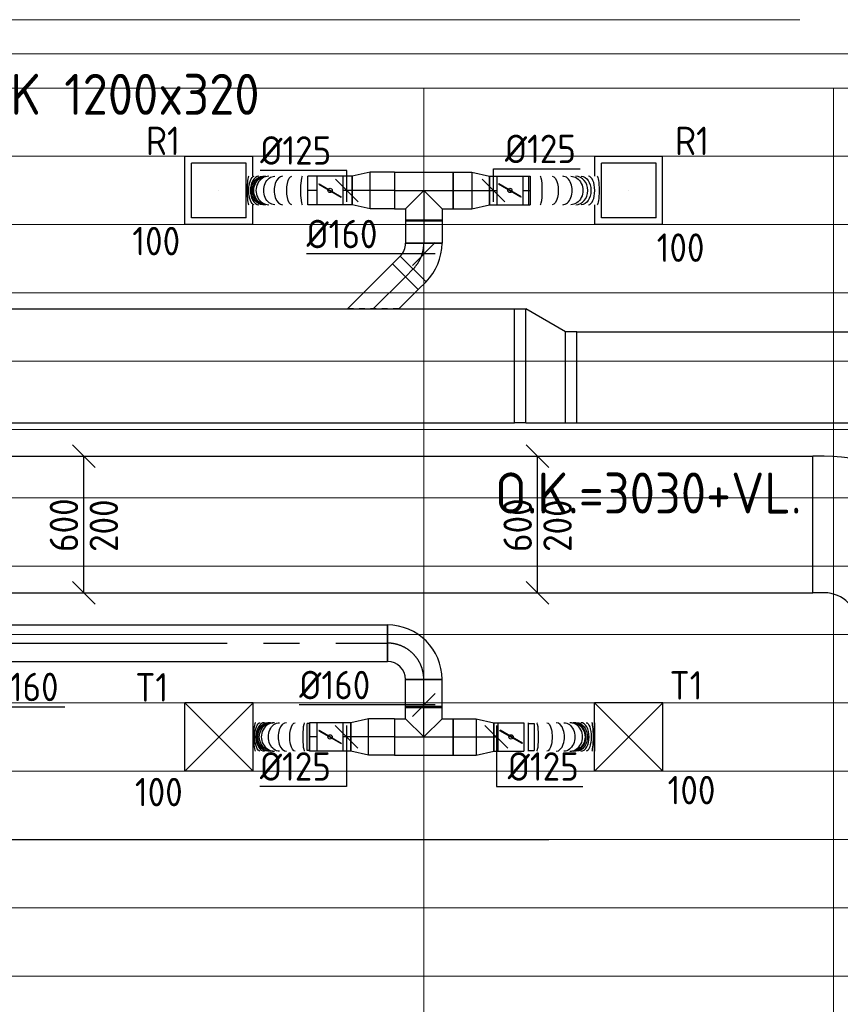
# Model space of a CAD drawing. Header units: millimetres. Extents: x -72915 to 21022, y 6278 to 52916.
# Tile 34 of 60: x -38190 to -34586, y 16424 to 20748. Entities that reach past the tile are written whole.
import ezdxf
from ezdxf.enums import TextEntityAlignment as Align

# ---------------------------------------------------------------- set-up
doc = ezdxf.new("R2010")
doc.units = ezdxf.units.MM
doc.header["$LTSCALE"] = 50
doc.linetypes.add('CENTER2', pattern=[28.575, 19.05, -3.175, 3.175, -3.175])
doc.linetypes.add('STREEPJES', pattern=[0.1, 0.05, -0.05])
for name, color, linetype in [('4plfd', 254, 'Continuous'), ('WL570---_RETOUR', 100, 'Continuous'), ('WL570---_RETOUR_HL', 1, 'Continuous'), ('WL570---_TOEVOER', 200, 'Continuous'), ('WL570---_TOEVOER_HL', 1, 'Continuous'), ('WL570---_TOEVOER_RST', 200, 'Continuous'), ('WL570---_TOEVOER_RST_HL', 1, 'Continuous'), ('WM570---', 2, 'Continuous'), ('WM570---_RETOUR', 2, 'Continuous'), ('WM570---_RETOUR_PR', 2, 'Continuous'), ('WM570---_TOEVOER', 2, 'Continuous'), ('WM570---_TOEVOER_PR', 2, 'Continuous'), ('WM570---_TOEVOER_RST_PR', 1, 'Continuous')]:
    doc.layers.add(name, color=color, linetype=linetype)
doc.layers.add('WL570---_BESTAAND-MAATVOERING', color=161, linetype='Continuous', lineweight=0)
doc.styles.add('BURO-025', font='ISO96.shx', dxfattribs={"height": 125})
doc.styles.add('ISO', font='ISO', dxfattribs={"height": 162})
doc.styles.add('MAATVOERING', font='ISO')

# ---------------------------------------------------------------- blocks, each defined once
blk = doc.blocks.new('Groep-73')
at = {"color": 8, "linetype": 'Continuous', "lineweight": 13}
for p, q in [((-54820.8, 18699.1), (-22154.9, 18699.1)), ((-54820.8, 18699.1), (-22154.9, 18699.1)), ((-54820.8, 18399.1), (-22154.9, 18399.1)), ((-54820.8, 18099.1), (-22154.9, 18099.1)), ((-54820.8, 17799.1), (-22154.9, 17799.1)), ((-54820.8, 17499.1), (-22154.9, 17499.1)), ((-22154.9, 17199.1), (-54820.8, 17199.1)), ((-54820.8, 16899.1), (-22154.9, 16899.1)), ((-22154.9, 16599.1), (-54820.8, 16599.1)), ((-22154.9, 16299.1), (-54820.8, 16299.1)), ((-22154.9, 15999.1), (-54820.8, 15999.1)), ((-22154.9, 15699.1), (-54820.8, 15699.1)), ((-22154.9, 15399.1), (-54820.8, 15399.1)), ((-65620, 15099.1), (-22154.9, 15099.1))]:
    blk.add_line(p, q, dxfattribs=at)
blk = doc.blocks.new('Groep-79')
at = {"color": 8, "linetype": 'Continuous', "lineweight": 13}
for p, q in [((-22004.9, 19149), (-54854.9, 19149.1)), ((-36854.9, 18999.1), (-54854.9, 18999.1)), ((-22154.9, 18999.1), (-54854.9, 18999.1)), ((-38654.9, 18999.1), (-38654.9, 7233.8)), ((-36854.9, 17199.1), (-36854.9, 18999.1)), ((-36854.9, 18999.1), (-36854.9, 7515.9))]:
    blk.add_line(p, q, dxfattribs=at)
at = {"color": 8}
blk.add_blockref('Groep-73', (0, 0), dxfattribs=at)
blk = doc.blocks.new('Block plafond 1e verd')
at = {"layer": '4plfd'}
blk.add_blockref('Groep-79', (22004.9, -19149), dxfattribs=at)
blk = doc.blocks.new('*U360')
at = {"color": 0, "ltscale": 10}
for p, q in [((150, 150, -2500), (-150, 150, -2500)), ((-150, -150, -2500), (-150, 150, -2500)), ((150, -150, -2500), (-150, 150, -2500)), ((-150, -150, -2500), (150, 150, -2500)), ((150, -150, -2500), (150, 150, -2500)), ((150, -150, -2500), (-150, -150, -2500))]:
    blk.add_line(p, q, dxfattribs=at)
at = {"layer": 'WL570---_TOEVOER_RST_HL', "linetype": 'CENTER2'}
blk.add_circle((0, 0, -2500), 0.075, dxfattribs=at)
at = {"layer": 'WL570---_TOEVOER_RST', "color": 2, "style": 'BURO-025'}
for tag in ['MC', 'Q']:
    blk.add_attdef(tag, text='', height=125, dxfattribs=at).set_placement((0, 0), align=Align.MIDDLE)
at = {"layer": 'WM570---_TOEVOER_RST_PR', "color": 2, "style": 'BURO-025'}
blk.add_attdef('POSNR', text='', height=125, dxfattribs=at).set_placement((0, 0), align=Align.MIDDLE)
blk = doc.blocks.new('*U455')
at = {"color": 0, "ltscale": 10}
for p, q in [((0, 80, -2700), (114.8, 80, -2700)), ((0, -80, -2700), (0, 80, -2700)), ((114.8, 80, -2700), (114.8, -80, -2700)), ((0, -80, -2700), (114.8, -80, -2700))]:
    blk.add_line(p, q, dxfattribs=at)
at = {"layer": 'WL570---_TOEVOER_HL', "linetype": 'CENTER2'}
blk.add_line((0, 0, -2700), (114.8, 0, -2700), dxfattribs=at)
at = {"layer": 'WM570---_TOEVOER_PR', "color": 2, "style": 'BURO-025'}
blk.add_attdef('POSNR', text='', height=125, dxfattribs=at).set_placement((0, 0), align=Align.MIDDLE)
blk = doc.blocks.new('*U456')
at = {"color": 0, "ltscale": 10}
for p, q in [((0, 62.5, -2700), (34, 62.5, -2700)), ((0, -62.5, -2700), (0, 62.5, -2700)), ((0, -62.5, -2700), (34, -62.5, -2700))]:
    blk.add_line(p, q, dxfattribs=at)
at = {"layer": 'WL570---_TOEVOER_HL', "linetype": 'CENTER2'}
blk.add_line((0, 0, -2700), (34, 0, -2700), dxfattribs=at)
at = {"layer": 'WM570---_TOEVOER_PR', "color": 2, "style": 'BURO-025'}
blk.add_attdef('POSNR', text='', height=125, dxfattribs=at).set_placement((0, 0), align=Align.MIDDLE)
blk = doc.blocks.new('*U457')
at = {"color": 0, "ltscale": 10}
for p, q in [((0, 80, -2700), (78.2, 62.5, -2700)), ((0, 80, -2700), (0, -80, -2700)), ((78.2, 62.5, -2700), (78.2, -62.5, -2700)), ((0, -80, -2700), (78.2, -62.5, -2700))]:
    blk.add_line(p, q, dxfattribs=at)
at = {"layer": 'WL570---_TOEVOER_HL', "linetype": 'CENTER2'}
blk.add_line((0, 0, -2700), (78.2, 0, -2700), dxfattribs=at)
for centre in [(0, 0, -2700), (78.2, 0, -2700)]:
    blk.add_circle(centre, 0.075, dxfattribs=at)
at = {"layer": 'WM570---_TOEVOER_PR', "color": 2, "style": 'BURO-025'}
blk.add_attdef('POSNR', text='', height=125, dxfattribs=at).set_placement((0, 0), align=Align.MIDDLE)
blk = doc.blocks.new('*U458')
at = {"ltscale": 10}
for p, q in [((-56.4, 62.5, -2700), (56.5, 62.5, -2700)), ((-56.4, -62.5, -2700), (-56.4, 62.5, -2700)), ((56.5, 62.5, -2700), (56.5, -62.5, -2700)), ((90.4, 59.4, -2700), (100.8, 59.4, -2700)), ((100.8, 59.4, -2700), (100.8, -59.4, -2700)), ((-49.4, 27.3, -2700), (-48.4, 29.1, -2700)), ((48.4, -29.1, -2700), (-49.4, 27.3, -2700)), ((49.4, -27.3, -2700), (-48.4, 29.1, -2700)), ((48.4, -29.1, -2700), (49.4, -27.3, -2700)), ((-56.4, -62.5, -2700), (56.5, -62.5, -2700)), ((90.4, -59.4, -2700), (100.8, -59.4, -2700))]:
    blk.add_line(p, q, dxfattribs=at)
blk.add_circle((0, 0, -2700), 9.41, dxfattribs=at)
at = {"layer": 'WL570---_TOEVOER', "color": 2, "style": 'BURO-025'}
blk.add_attdef('I', text='', height=125, dxfattribs=at).set_placement((0, 0), align=Align.MIDDLE)
at = {"layer": 'WM570---_TOEVOER_PR', "color": 2, "style": 'BURO-025'}
blk.add_attdef('POSNR', text='', height=125, dxfattribs=at).set_placement((0, 0), align=Align.MIDDLE)
blk = doc.blocks.new('*U459')
at = {"color": 0, "ltscale": 10}
for p, q in [((0, 80, -2700), (101.5, 80, -2700)), ((0, -80, -2700), (0, 80, -2700)), ((101.5, 80, -2700), (101.5, -80, -2700)), ((0, -80, -2700), (101.5, -80, -2700))]:
    blk.add_line(p, q, dxfattribs=at)
at = {"layer": 'WL570---_TOEVOER_HL', "linetype": 'CENTER2'}
blk.add_line((0, 0, -2700), (101.5, 0, -2700), dxfattribs=at)
at = {"layer": 'WM570---_TOEVOER_PR', "color": 2, "style": 'BURO-025'}
blk.add_attdef('POSNR', text='', height=125, dxfattribs=at).set_placement((0, 0), align=Align.MIDDLE)
blk = doc.blocks.new('*U460')
at = {"color": 0, "ltscale": 10}
for p, q in [((0, 62.5, -2700), (19, 62.5, -2700)), ((0, -62.5, -2700), (0, 62.5, -2700)), ((0, -62.5, -2700), (19, -62.5, -2700))]:
    blk.add_line(p, q, dxfattribs=at)
at = {"layer": 'WL570---_TOEVOER_HL', "linetype": 'CENTER2'}
blk.add_line((0, 0, -2700), (19, 0, -2700), dxfattribs=at)
at = {"layer": 'WM570---_TOEVOER_PR', "color": 2, "style": 'BURO-025'}
blk.add_attdef('POSNR', text='', height=125, dxfattribs=at).set_placement((0, 0), align=Align.MIDDLE)
blk = doc.blocks.new('*U461')
at = {"color": 0, "ltscale": 10}
for p, q in [((0, 80, -2700), (78.2, 62.5, -2700)), ((0, 80, -2700), (0, -80, -2700)), ((78.2, 62.5, -2700), (78.2, -62.5, -2700)), ((0, -80, -2700), (78.2, -62.5, -2700))]:
    blk.add_line(p, q, dxfattribs=at)
at = {"layer": 'WL570---_TOEVOER_HL', "linetype": 'CENTER2'}
blk.add_line((0, 0, -2700), (78.2, 0, -2700), dxfattribs=at)
for centre in [(0, 0, -2700), (78.2, 0, -2700)]:
    blk.add_circle(centre, 0.075, dxfattribs=at)
at = {"layer": 'WM570---_TOEVOER_PR', "color": 2, "style": 'BURO-025'}
blk.add_attdef('POSNR', text='', height=125, dxfattribs=at).set_placement((0, 0), align=Align.MIDDLE)
blk = doc.blocks.new('*U462')
at = {"ltscale": 10}
for p, q in [((-56.4, 62.5, -2700), (56.4, 62.5, -2700)), ((-56.4, -62.5, -2700), (-56.4, 62.5, -2700)), ((56.4, 62.5, -2700), (56.4, -62.5, -2700)), ((75.4, 59.4, -2700), (100.8, 59.4, -2700)), ((100.8, 59.4, -2700), (100.8, -59.4, -2700)), ((-49.4, 27.3, -2700), (-48.4, 29.1, -2700)), ((48.4, -29.1, -2700), (-49.4, 27.3, -2700)), ((49.4, -27.3, -2700), (-48.4, 29.1, -2700)), ((48.4, -29.1, -2700), (49.4, -27.3, -2700)), ((-56.4, -62.5, -2700), (56.4, -62.5, -2700)), ((75.4, -59.4, -2700), (100.8, -59.4, -2700))]:
    blk.add_line(p, q, dxfattribs=at)
blk.add_circle((0, 0, -2700), 9.41, dxfattribs=at)
at = {"layer": 'WL570---_TOEVOER', "color": 2, "style": 'BURO-025'}
blk.add_attdef('I', text='', height=125, dxfattribs=at).set_placement((0, 0), align=Align.MIDDLE)
at = {"layer": 'WM570---_TOEVOER_PR', "color": 2, "style": 'BURO-025'}
blk.add_attdef('POSNR', text='', height=125, dxfattribs=at).set_placement((0, 0), align=Align.MIDDLE)
blk = doc.blocks.new('*U463')
at = {"color": 0, "ltscale": 10}
for p, q in [((0, 62.5, -2700), (34, 62.5, -2700)), ((34, 62.5, -2700), (34, -62.5, -2700)), ((0, -62.5, -2700), (34, -62.5, -2700))]:
    blk.add_line(p, q, dxfattribs=at)
at = {"layer": 'WL570---_TOEVOER_HL', "linetype": 'CENTER2'}
blk.add_line((0, 0, -2700), (34, 0, -2700), dxfattribs=at)
at = {"layer": 'WM570---_TOEVOER_PR', "color": 2, "style": 'BURO-025'}
blk.add_attdef('POSNR', text='', height=125, dxfattribs=at).set_placement((0, 0), align=Align.MIDDLE)
blk = doc.blocks.new('*U464')
at = {"color": 0, "ltscale": 10}
for p, q in [((0, -62.5, -2700), (0, 62.5, -2700)), ((247.9, 62.5, -2700), (247.9, -62.5, -2700))]:
    blk.add_line(p, q, dxfattribs=at)
for centre, major_axis, ratio, start_param, end_param in [((21.5, 0, -2700), (0, -62.5), 0.127721, 0, 3.141593), ((100.6, 0, -2700), (0, -62.5), 0.59813, 0, 3.141593), ((154.3, 0, -2700), (0, -62.5), 0.917398, 0, 3.141593), ((170.7, 0, -2700), (0, 62.5), 0.917398, 3.141593, 6.283185), ((197.6, 0, -2700), (0, 62.5), 0.59813, 3.141593, 6.283185), ((237.1, 0, -2700), (0, 62.5), 0.127721, 3.141593, 6.283185)]:
    blk.add_ellipse(centre, major_axis=major_axis, ratio=ratio, start_param=start_param, end_param=end_param, dxfattribs=at)
at = {"color": 0, "ltscale": 10, "extrusion": (0, 0, -1)}
for centre, major_axis, ratio, start_param, end_param in [((63.1, 0, -2700), (0, 62.5), 0.374962, 0, 3.141593), ((131.6, 0, -2700), (0, 62.5), 0.782896, 0, 3.141593), ((160.6, 0, -2700), (0, 62.5), 0.955199, 0, 3.141593), ((182.1, 0, -2700), (0, -62.5), 0.782896, 3.141593, 6.283185), ((216.4, 0, -2700), (0, -62.5), 0.374962, 3.141593, 6.283185)]:
    blk.add_ellipse(centre, major_axis=major_axis, ratio=ratio, start_param=start_param, end_param=end_param, dxfattribs=at)
at = {"layer": 'WM570---_TOEVOER_PR', "color": 2, "style": 'BURO-025'}
blk.add_attdef('POSNR', text='', height=125, dxfattribs=at).set_placement((0, 0), align=Align.MIDDLE)
blk = doc.blocks.new('*U466')
at = {"color": 0, "ltscale": 10}
for p, q in [((0, 62.5, -2700), (0, -62.5, -2700)), ((291.1, 62.5, -2700), (291.1, -62.5, -2700))]:
    blk.add_line(p, q, dxfattribs=at)
for centre, major_axis, ratio, start_param, end_param in [((37.3, 0, -2700), (0, -62.5), 0.122789, 0, 3.141593), ((122.6, 0, -2700), (0, -62.5), 0.577903, 0, 3.141593), ((182.6, 0, -2700), (0, -62.5), 0.897717, 0, 3.141593), ((197.8, 0, -2700), (0, 62.5), 0.897717, 3.141593, 6.283185), ((231.1, 0, -2700), (0, 62.5), 0.577903, 3.141593, 6.283185), ((278.4, 0, -2700), (0, 62.5), 0.122789, 3.141593, 6.283185)]:
    blk.add_ellipse(centre, major_axis=major_axis, ratio=ratio, start_param=start_param, end_param=end_param, dxfattribs=at)
at = {"color": 0, "ltscale": 10, "extrusion": (0, 0, -1)}
for centre, major_axis, ratio, start_param, end_param in [((82, 0, -2700), (0, 62.5), 0.361072, 0, 3.141593), ((156.8, 0, -2700), (0, 62.5), 0.760398, 0, 3.141593), ((190.5, 0, -2700), (0, 62.5), 0.939708, 0, 3.141593), ((212.1, 0, -2700), (0, -62.5), 0.760398, 3.141593, 6.283185), ((253.6, 0, -2700), (0, -62.5), 0.361072, 3.141593, 6.283185)]:
    blk.add_ellipse(centre, major_axis=major_axis, ratio=ratio, start_param=start_param, end_param=end_param, dxfattribs=at)
at = {"layer": 'WM570---_TOEVOER_PR', "color": 2, "style": 'BURO-025'}
blk.add_attdef('POSNR', text='', height=125, dxfattribs=at).set_placement((0, 0), align=Align.MIDDLE)
blk = doc.blocks.new('*U467')
at = {"layer": 'WM570---_TOEVOER', "color": 0, "ltscale": 10}
for p, q in [((50, -50), (-50, 50)), ((0, 50), (0, -217)), ((0, -217), (-380.4, -217))]:
    blk.add_line(p, q, dxfattribs=at)
at = {"layer": 'WM570---_TOEVOER', "color": 0, "style": 'BURO-025'}
blk.add_text('%%c125', height=125, dxfattribs=at).set_placement((-380.4, -192))
blk = doc.blocks.new('*U469')
at = {"layer": 'WM570---_TOEVOER', "color": 0, "ltscale": 10}
for p, q in [((50, -50), (-50, 50)), ((0, 50), (0, -217.2)), ((0, -217.2), (380.4, -217.2))]:
    blk.add_line(p, q, dxfattribs=at)
at = {"layer": 'WM570---_TOEVOER', "color": 0, "style": 'BURO-025'}
blk.add_text('%%c125', height=125, dxfattribs=at).set_placement((50, -192.2))
blk = doc.blocks.new('*U481')
at = {"color": 0, "ltscale": 10}
for p, q in [((-80, 80, -2700), (-80, 134.9, -2700)), ((-80, 134.9, -2700), (80, 134.9, -2700)), ((80, 80, -2700), (80, 134.9, -2700)), ((-128.3, 80, -2700), (-80, 80, -2700)), ((-128.3, 80, -2700), (-128.3, -80, -2700)), ((-80, 80, -2700), (0, 0, -2700)), ((80, 80, -2700), (0, 0, -2700)), ((80, 80, -2700), (128.3, 80, -2700)), ((128.3, 80, -2700), (128.3, -80, -2700)), ((-128.3, -80, -2700), (128.3, -80, -2700))]:
    blk.add_line(p, q, dxfattribs=at)
at = {"layer": 'WL570---_TOEVOER_HL', "linetype": 'CENTER2'}
for p, q in [((0, 0, -2700), (0, 134.9, -2700)), ((-128.3, 0, -2700), (128.3, 0, -2700))]:
    blk.add_line(p, q, dxfattribs=at)
at = {"layer": 'WM570---_TOEVOER_PR', "color": 2, "style": 'BURO-025'}
blk.add_attdef('POSNR', text='', height=125, dxfattribs=at).set_placement((0, 0), align=Align.MIDDLE)
blk = doc.blocks.new('*U482')
at = {"color": 0, "ltscale": 10}
for p, q in [((0, 80, -2700), (123.6, 80, -2700)), ((0, -80, -2700), (0, 80, -2700)), ((123.6, 80, -2700), (123.6, -80, -2700)), ((0, -80, -2700), (123.6, -80, -2700))]:
    blk.add_line(p, q, dxfattribs=at)
at = {"layer": 'WL570---_TOEVOER_HL', "linetype": 'CENTER2'}
blk.add_line((0, 0, -2700), (123.6, 0, -2700), dxfattribs=at)
at = {"layer": 'WM570---_TOEVOER_PR', "color": 2, "style": 'BURO-025'}
blk.add_attdef('POSNR', text='', height=125, dxfattribs=at).set_placement((0, 0), align=Align.MIDDLE)
blk = doc.blocks.new('*U483')
at = {"layer": 'WM570---_TOEVOER', "color": 0, "ltscale": 10}
for p, q in [((-50, -50), (50, 50)), ((50, 0), (-546.9, 0))]:
    blk.add_line(p, q, dxfattribs=at)
at = {"layer": 'WM570---_TOEVOER', "color": 0, "style": 'BURO-025'}
blk.add_text('%%c160', height=125, dxfattribs=at).set_placement((-546.9, 25))
blk = doc.blocks.new('*U484')
at = {"color": 0, "ltscale": 10}
for p, q in [((0, 80, -2700), (3084.3, 80, -2700)), ((0, -80, -2700), (0, 80, -2700)), ((3084.3, 80, -2700), (3084.3, -80, -2700)), ((0, -80, -2700), (3084.3, -80, -2700))]:
    blk.add_line(p, q, dxfattribs=at)
at = {"layer": 'WL570---_TOEVOER_HL', "linetype": 'CENTER2'}
blk.add_line((0, 0, -2700), (3084.3, 0, -2700), dxfattribs=at)
at = {"layer": 'WM570---_TOEVOER_PR', "color": 2, "style": 'BURO-025'}
blk.add_attdef('POSNR', text='', height=125, dxfattribs=at).set_placement((0, 0), align=Align.MIDDLE)
blk = doc.blocks.new('*U485')
at = {"color": 0, "ltscale": 10}
for p, q in [((-80, 160, -2700), (80, 160, -2700)), ((-160, -80, -2700), (-160, 80, -2700))]:
    blk.add_line(p, q, dxfattribs=at)
for radius in [80, 240]:
    blk.add_arc((-160, 160, -2700), radius, 270, 0, dxfattribs=at)
at = {"layer": 'WL570---_TOEVOER_HL', "linetype": 'CENTER2'}
blk.add_arc((-160, 160, -2700), 160, 270, 0, dxfattribs=at)
at = {"layer": 'WM570---_TOEVOER_PR', "color": 2, "style": 'BURO-025'}
blk.add_attdef('POSNR', text='', height=125, dxfattribs=at).set_placement((0, 0), align=Align.MIDDLE)
blk = doc.blocks.new('*U487')
at = {"layer": 'WM570---_TOEVOER', "color": 0, "ltscale": 10}
for p, q in [((50, 250), (-50, 350)), ((0, -300), (0, 300)), ((50, -350), (-50, -250))]:
    blk.add_line(p, q, dxfattribs=at)
at = {"layer": 'WM570---_TOEVOER', "color": 0, "style": 'BURO-025'}
for s, p in [('600', (-25, -120.5)), ('200', (150, -120.5)), ('200', (150, -120.5))]:
    blk.add_text(s, height=125, rotation=90, dxfattribs=at).set_placement(p)
blk = doc.blocks.new('*U488')
at = {"layer": 'WM570---_TOEVOER', "color": 0, "ltscale": 10}
for p, q in [((50, -50), (-50, 50)), ((0, 50), (0, -280)), ((0, -280), (389.3, -280))]:
    blk.add_line(p, q, dxfattribs=at)
at = {"layer": 'WM570---_TOEVOER', "color": 0, "style": 'BURO-025'}
blk.add_text('%%c160', height=125, dxfattribs=at).set_placement((50, -255))
blk = doc.blocks.new('*U546')
at = {"color": 0, "ltscale": 10}
for p, q in [((0, 62.5, -2700), (32.4, 62.5, -2700)), ((32.4, 62.5, -2700), (32.4, -62.5, -2700)), ((0, -62.5, -2700), (32.4, -62.5, -2700))]:
    blk.add_line(p, q, dxfattribs=at)
at = {"layer": 'WL570---_RETOUR_HL', "linetype": 'CENTER2'}
blk.add_line((0, 0, -2700), (32.4, 0, -2700), dxfattribs=at)
at = {"layer": 'WM570---_RETOUR_PR', "color": 2, "style": 'BURO-025'}
blk.add_attdef('POSNR', text='', height=125, dxfattribs=at).set_placement((0, 0), align=Align.MIDDLE)
blk = doc.blocks.new('*U548')
at = {"layer": 'WM570---_RETOUR', "color": 0, "ltscale": 10}
for p, q in [((-50, -50), (50, 50)), ((50, 0), (-515.1, 0))]:
    blk.add_line(p, q, dxfattribs=at)
at = {"layer": 'WM570---_RETOUR', "color": 0, "style": 'BURO-025'}
blk.add_text('%%c160', height=125, dxfattribs=at).set_placement((-515.1, 25))
blk = doc.blocks.new('*U549')
at = {"layer": 'WM570---_RETOUR', "color": 0, "ltscale": 10}
for p, q in [((0, 95), (380.4, 95)), ((0, -50), (0, 95)), ((50, -50), (-50, 50))]:
    blk.add_line(p, q, dxfattribs=at)
at = {"layer": 'WM570---_RETOUR', "color": 0, "style": 'BURO-025'}
blk.add_text('%%c125', height=125, dxfattribs=at).set_placement((50, 120))
blk = doc.blocks.new('*U550')
at = {"layer": 'WM570---_RETOUR', "color": 0, "ltscale": 10}
for p, q in [((0, 88.2), (-380.4, 88.2)), ((0, -50), (0, 88.2)), ((50, -50), (-50, 50))]:
    blk.add_line(p, q, dxfattribs=at)
at = {"layer": 'WM570---_RETOUR', "color": 0, "style": 'BURO-025'}
blk.add_text('%%c125', height=125, dxfattribs=at).set_placement((-380.4, 113.2))
blk = doc.blocks.new('*U559')
at = {"layer": 'WM570---_TOEVOER', "color": 0, "ltscale": 10}
for p, q in [((50, 250), (-50, 350)), ((0, -300), (0, 300)), ((50, -350), (-50, -250))]:
    blk.add_line(p, q, dxfattribs=at)
at = {"layer": 'WM570---_TOEVOER', "color": 0, "style": 'BURO-025'}
for s, p in [('600', (-25, -120.5)), ('200', (150, -120.5)), ('200', (150, -120.5))]:
    blk.add_text(s, height=125, rotation=90, dxfattribs=at).set_placement(p)
blk = doc.blocks.new('*U589')
at = {"color": 0, "ltscale": 10}
for p, q in [((149, 149, -2450), (-149, 149, -2450)), ((-149, -149, -2450), (-149, 149, -2450)), ((149, 62.5, -2450), (149, 149, -2450)), ((120, 120, -2450), (-120, 120, -2450)), ((-120, -120, -2450), (-120, 120, -2450)), ((120, -120, -2450), (120, 120, -2450)), ((149, -149, -2450), (149, -62.5, -2450)), ((120, -120, -2450), (-120, -120, -2450)), ((149, -149, -2450), (-149, -149, -2450))]:
    blk.add_line(p, q, dxfattribs=at)
at = {"layer": 'WL570---_RETOUR_HL', "linetype": 'CENTER2'}
blk.add_circle((0, 0, -2450), 0.075, dxfattribs=at)
at = {"layer": 'WL570---_RETOUR', "color": 2, "style": 'BURO-025'}
for tag in ['MC', 'Q']:
    blk.add_attdef(tag, text='', height=125, dxfattribs=at).set_placement((0, 0), align=Align.MIDDLE)
at = {"layer": 'WM570---_RETOUR_PR', "color": 2, "style": 'BURO-025'}
blk.add_attdef('POSNR', text='', height=125, dxfattribs=at).set_placement((0, 0), align=Align.MIDDLE)
blk = doc.blocks.new('*U590')
at = {"color": 0, "ltscale": 10}
for p, q in [((149, 149, -2450), (-149, 149, -2450)), ((-149, 62.5, -2450), (-149, 149, -2450)), ((149, -149, -2450), (149, 149, -2450)), ((120, 120, -2450), (-120, 120, -2450)), ((-120, -120, -2450), (-120, 120, -2450)), ((120, -120, -2450), (120, 120, -2450)), ((-149, -149, -2450), (-149, -62.5, -2450)), ((120, -120, -2450), (-120, -120, -2450)), ((149, -149, -2450), (-149, -149, -2450))]:
    blk.add_line(p, q, dxfattribs=at)
at = {"layer": 'WL570---_RETOUR_HL', "linetype": 'CENTER2'}
blk.add_circle((0, 0, -2450), 0.075, dxfattribs=at)
at = {"layer": 'WL570---_RETOUR', "color": 2, "style": 'BURO-025'}
for tag in ['MC', 'Q']:
    blk.add_attdef(tag, text='', height=125, dxfattribs=at).set_placement((0, 0), align=Align.MIDDLE)
at = {"layer": 'WM570---_RETOUR_PR', "color": 2, "style": 'BURO-025'}
blk.add_attdef('POSNR', text='', height=125, dxfattribs=at).set_placement((0, 0), align=Align.MIDDLE)
blk = doc.blocks.new('*U664')
at = {"color": 0, "ltscale": 10}
for p, q in [((0, 80, -2650), (48, 80, -2650)), ((0, -80, -2650), (0, 80, -2650)), ((48, 80, -2650), (48, -80, -2650)), ((0, -80, -2650), (48, -80, -2650))]:
    blk.add_line(p, q, dxfattribs=at)
at = {"layer": 'WL570---_RETOUR_HL', "linetype": 'CENTER2'}
blk.add_line((0, 0, -2650), (48, 0, -2650), dxfattribs=at)
at = {"layer": 'WM570---_RETOUR_PR', "color": 2, "style": 'BURO-025'}
blk.add_attdef('POSNR', text='', height=125, dxfattribs=at).set_placement((0, 0), align=Align.MIDDLE)
blk = doc.blocks.new('*U665')
at = {"color": 0, "ltscale": 10}
for p, q in [((0, 113.1, -2650), (198, -84.9, -2650)), ((198, -84.9, -2650), (84.9, -198, -2650)), ((0, -113.1, -2650), (84.9, -198, -2650))]:
    blk.add_line(p, q, dxfattribs=at)
at = {"color": 9, "linetype": 'STREEPJES', "ltscale": 10}
blk.add_line((0, -113.1, -2650), (0, 113.1, -2650), dxfattribs=at)
at = {"layer": 'WL570---_RETOUR_HL', "linetype": 'CENTER2'}
blk.add_line((0, 0, -2650), (141.4, -141.4, -2650), dxfattribs=at)
at = {"layer": 'WM570---_RETOUR_PR', "color": 2, "style": 'BURO-025'}
blk.add_attdef('POSNR', text='', height=125, dxfattribs=at).set_placement((0, 0), align=Align.MIDDLE)
blk = doc.blocks.new('*U666')
at = {"color": 0, "ltscale": 10}
for p, q in [((-66.3, -80, -2650), (-66.3, 80, -2650)), ((103.4, 9.7, -2650), (-9.7, -103.4, -2650))]:
    blk.add_line(p, q, dxfattribs=at)
for radius in [240.1, 80.1]:
    blk.add_arc((-66.3, -160.1, -2650), radius, 45, 90, dxfattribs=at)
at = {"layer": 'WL570---_RETOUR_HL', "linetype": 'CENTER2'}
blk.add_arc((-66.3, -160.1, -2650), 160.1, 45, 90, dxfattribs=at)
at = {"layer": 'WM570---_RETOUR_PR', "color": 2, "style": 'BURO-025'}
blk.add_attdef('POSNR', text='', height=125, dxfattribs=at).set_placement((0, 0), align=Align.MIDDLE)
blk = doc.blocks.new('*U667')
at = {"color": 0, "ltscale": 10}
for p, q in [((0, 80, -2650), (78.2, 62.5, -2650)), ((0, 80, -2650), (0, -80, -2650)), ((78.2, 62.5, -2650), (78.2, -62.5, -2650)), ((0, -80, -2650), (78.2, -62.5, -2650))]:
    blk.add_line(p, q, dxfattribs=at)
at = {"layer": 'WL570---_RETOUR_HL', "linetype": 'CENTER2'}
blk.add_line((0, 0, -2650), (78.2, 0, -2650), dxfattribs=at)
for centre in [(0, 0, -2650), (78.2, 0, -2650)]:
    blk.add_circle(centre, 0.075, dxfattribs=at)
at = {"layer": 'WM570---_RETOUR_PR', "color": 2, "style": 'BURO-025'}
blk.add_attdef('POSNR', text='', height=125, dxfattribs=at).set_placement((0, 0), align=Align.MIDDLE)
blk = doc.blocks.new('*U668')
at = {"color": 0, "ltscale": 10}
for p, q in [((0, 80, -2650), (82.6, 80, -2650)), ((0, -80, -2650), (0, 80, -2650)), ((82.6, 80, -2650), (82.6, -80, -2650)), ((0, -80, -2650), (82.6, -80, -2650))]:
    blk.add_line(p, q, dxfattribs=at)
at = {"layer": 'WL570---_RETOUR_HL', "linetype": 'CENTER2'}
blk.add_line((0, 0, -2650), (82.6, 0, -2650), dxfattribs=at)
at = {"layer": 'WM570---_RETOUR_PR', "color": 2, "style": 'BURO-025'}
blk.add_attdef('POSNR', text='', height=125, dxfattribs=at).set_placement((0, 0), align=Align.MIDDLE)
blk = doc.blocks.new('*U669')
at = {"color": 0, "ltscale": 10}
for p, q in [((-128.3, 80, -2650), (128.3, 80, -2650)), ((-128.3, 80, -2650), (-128.3, -80, -2650)), ((128.3, 80, -2650), (128.3, -80, -2650)), ((0, 0, -2650), (-80, -80, -2650)), ((0, 0, -2650), (80, -80, -2650)), ((-128.3, -80, -2650), (-80, -80, -2650)), ((-80, -80, -2650), (-80, -134.9, -2650)), ((80, -80, -2650), (128.3, -80, -2650)), ((80, -80, -2650), (80, -134.9, -2650)), ((80, -134.9, -2650), (-80, -134.9, -2650))]:
    blk.add_line(p, q, dxfattribs=at)
at = {"layer": 'WL570---_RETOUR_HL', "linetype": 'CENTER2'}
for p, q in [((-128.3, 0, -2650), (128.3, 0, -2650)), ((0, 0, -2650), (0, -134.9, -2650))]:
    blk.add_line(p, q, dxfattribs=at)
at = {"layer": 'WM570---_RETOUR_PR', "color": 2, "style": 'BURO-025'}
blk.add_attdef('POSNR', text='', height=125, dxfattribs=at).set_placement((0, 0), align=Align.MIDDLE)
blk = doc.blocks.new('*U670')
at = {"color": 0, "ltscale": 10}
for p, q in [((0, 80, -2650), (107.4, 80, -2650)), ((0, -80, -2650), (0, 80, -2650)), ((107.4, 80, -2650), (107.4, -80, -2650)), ((0, -80, -2650), (107.4, -80, -2650))]:
    blk.add_line(p, q, dxfattribs=at)
at = {"layer": 'WL570---_RETOUR_HL', "linetype": 'CENTER2'}
blk.add_line((0, 0, -2650), (107.4, 0, -2650), dxfattribs=at)
at = {"layer": 'WM570---_RETOUR_PR', "color": 2, "style": 'BURO-025'}
blk.add_attdef('POSNR', text='', height=125, dxfattribs=at).set_placement((0, 0), align=Align.MIDDLE)
blk = doc.blocks.new('*U671')
at = {"color": 0, "ltscale": 10}
for p, q in [((0, 80, -2650), (78.2, 62.5, -2650)), ((0, 80, -2650), (0, -80, -2650)), ((78.2, 62.5, -2650), (78.2, -62.5, -2650)), ((0, -80, -2650), (78.2, -62.5, -2650))]:
    blk.add_line(p, q, dxfattribs=at)
at = {"layer": 'WL570---_RETOUR_HL', "linetype": 'CENTER2'}
blk.add_line((0, 0, -2650), (78.2, 0, -2650), dxfattribs=at)
for centre in [(0, 0, -2650), (78.2, 0, -2650)]:
    blk.add_circle(centre, 0.075, dxfattribs=at)
at = {"layer": 'WM570---_RETOUR_PR', "color": 2, "style": 'BURO-025'}
blk.add_attdef('POSNR', text='', height=125, dxfattribs=at).set_placement((0, 0), align=Align.MIDDLE)
blk = doc.blocks.new('*U672')
at = {"color": 0, "ltscale": 10}
for p, q in [((0, 62.5, -2650), (41.5, 62.5, -2650)), ((0, -62.5, -2650), (0, 62.5, -2650)), ((0, -62.5, -2650), (41.5, -62.5, -2650))]:
    blk.add_line(p, q, dxfattribs=at)
at = {"layer": 'WL570---_RETOUR_HL', "linetype": 'CENTER2'}
blk.add_line((0, 0, -2650), (41.5, 0, -2650), dxfattribs=at)
at = {"layer": 'WM570---_RETOUR_PR', "color": 2, "style": 'BURO-025'}
blk.add_attdef('POSNR', text='', height=125, dxfattribs=at).set_placement((0, 0), align=Align.MIDDLE)
blk = doc.blocks.new('*U673')
at = {"ltscale": 10}
for p, q in [((-56.4, 62.5, -2650), (56.5, 62.5, -2650)), ((-56.4, -62.5, -2650), (-56.4, 62.5, -2650)), ((56.5, 62.5, -2650), (56.5, -62.5, -2650)), ((-49.4, 27.3, -2650), (-48.4, 29.1, -2650)), ((48.4, -29.1, -2650), (-49.4, 27.3, -2650)), ((49.4, -27.3, -2650), (-48.4, 29.1, -2650)), ((48.4, -29.1, -2650), (49.4, -27.3, -2650)), ((-56.4, -62.5, -2650), (56.5, -62.5, -2650))]:
    blk.add_line(p, q, dxfattribs=at)
blk.add_circle((0, 0, -2650), 9.41, dxfattribs=at)
at = {"layer": 'WL570---_RETOUR', "color": 2, "style": 'BURO-025'}
blk.add_attdef('I', text='', height=125, dxfattribs=at).set_placement((0, 0), align=Align.MIDDLE)
at = {"layer": 'WM570---_RETOUR_PR', "color": 2, "style": 'BURO-025'}
blk.add_attdef('POSNR', text='', height=125, dxfattribs=at).set_placement((0, 0), align=Align.MIDDLE)
blk = doc.blocks.new('*U674')
at = {"color": 0, "ltscale": 10}
for p, q in [((0, 80, -2650), (103.4, 80, -2650)), ((0, -80, -2650), (0, 80, -2650)), ((103.4, 80, -2650), (103.4, -80, -2650)), ((0, -80, -2650), (103.4, -80, -2650))]:
    blk.add_line(p, q, dxfattribs=at)
at = {"layer": 'WL570---_RETOUR_HL', "linetype": 'CENTER2'}
blk.add_line((0, 0, -2650), (103.4, 0, -2650), dxfattribs=at)
at = {"layer": 'WM570---_RETOUR_PR', "color": 2, "style": 'BURO-025'}
blk.add_attdef('POSNR', text='', height=125, dxfattribs=at).set_placement((0, 0), align=Align.MIDDLE)
blk = doc.blocks.new('*U675')
at = {"color": 0, "ltscale": 10}
for p, q in [((0, 62.5, -2650), (32.4, 62.5, -2650)), ((0, -62.5, -2650), (0, 62.5, -2650)), ((0, -62.5, -2650), (32.4, -62.5, -2650))]:
    blk.add_line(p, q, dxfattribs=at)
at = {"layer": 'WL570---_RETOUR_HL', "linetype": 'CENTER2'}
blk.add_line((0, 0, -2650), (32.4, 0, -2650), dxfattribs=at)
at = {"layer": 'WM570---_RETOUR_PR', "color": 2, "style": 'BURO-025'}
blk.add_attdef('POSNR', text='', height=125, dxfattribs=at).set_placement((0, 0), align=Align.MIDDLE)
blk = doc.blocks.new('*U676')
at = {"ltscale": 10}
for p, q in [((-56.4, 62.5, -2650), (56.4, 62.5, -2650)), ((-56.4, -62.5, -2650), (-56.4, 62.5, -2650)), ((56.4, 62.5, -2650), (56.4, -62.5, -2650)), ((-49.4, 27.3, -2650), (-48.4, 29.1, -2650)), ((48.4, -29.1, -2650), (-49.4, 27.3, -2650)), ((49.4, -27.3, -2650), (-48.4, 29.1, -2650)), ((48.4, -29.1, -2650), (49.4, -27.3, -2650)), ((-56.4, -62.5, -2650), (56.4, -62.5, -2650))]:
    blk.add_line(p, q, dxfattribs=at)
blk.add_circle((0, 0, -2650), 9.41, dxfattribs=at)
at = {"layer": 'WL570---_RETOUR', "color": 2, "style": 'BURO-025'}
blk.add_attdef('I', text='', height=125, dxfattribs=at).set_placement((0, 0), align=Align.MIDDLE)
at = {"layer": 'WM570---_RETOUR_PR', "color": 2, "style": 'BURO-025'}
blk.add_attdef('POSNR', text='', height=125, dxfattribs=at).set_placement((0, 0), align=Align.MIDDLE)
blk = doc.blocks.new('*U677')
at = {"color": 0, "ltscale": 10}
for p, q in [((0, 62.5, -2650), (0, -62.5, -2650)), ((24.8, 62.5, -2650), (24.8, -62.5, -2650))]:
    blk.add_line(p, q, dxfattribs=at)
for centre, major_axis, ratio, start_param, end_param in [((77, 0, -2650), (0, -62.5), 0.146402, 0, 3.141593), ((175.5, 0, -2650), (0, -62.5), 0.671599, 0, 3.141593), ((232.6, 0, -2650), (0, 62.5), 0.859911, 3.141593, 6.283185), ((289.5, 0, -2650), (0, 62.5), 0.426917, 3.141593, 6.283185)]:
    blk.add_ellipse(centre, major_axis=major_axis, ratio=ratio, start_param=start_param, end_param=end_param, dxfattribs=at)
at = {"color": 0, "ltscale": 10, "extrusion": (0, 0, -1)}
for centre, major_axis, ratio, start_param, end_param in [((129.6, 0, -2650), (0, 62.5), 0.426917, 0, 3.141593), ((210.8, 0, -2650), (0, 62.5), 0.859911, 0, 3.141593), ((257.4, 0, -2650), (0, -62.5), 0.671599, 3.141593, 6.283185), ((326.4, 0, -2650), (0, -62.5), 0.146402, 3.141593, 6.283185)]:
    blk.add_ellipse(centre, major_axis=major_axis, ratio=ratio, start_param=start_param, end_param=end_param, dxfattribs=at)
at = {"layer": 'WM570---_RETOUR_PR', "color": 2, "style": 'BURO-025'}
blk.add_attdef('POSNR', text='', height=125, dxfattribs=at).set_placement((0, 0), align=Align.MIDDLE)
blk = doc.blocks.new('*U678')
at = {"color": 0, "ltscale": 10}
for p, q in [((0, 62.5, -2650), (41.5, 62.5, -2650)), ((41.5, 62.5, -2650), (41.5, -62.5, -2650)), ((0, -62.5, -2650), (41.5, -62.5, -2650))]:
    blk.add_line(p, q, dxfattribs=at)
at = {"layer": 'WL570---_RETOUR_HL', "linetype": 'CENTER2'}
blk.add_line((0, 0, -2650), (41.5, 0, -2650), dxfattribs=at)
at = {"layer": 'WM570---_RETOUR_PR', "color": 2, "style": 'BURO-025'}
blk.add_attdef('POSNR', text='', height=125, dxfattribs=at).set_placement((0, 0), align=Align.MIDDLE)
blk = doc.blocks.new('*U679')
at = {"color": 0, "ltscale": 10}
for centre, major_axis, ratio, start_param, end_param in [((24, 0, -2650), (0, -62.5), 0.125156, 0, 3.141593), ((110.7, 0, -2650), (0, -62.5), 0.587653, 0, 3.141593), ((170.6, 0, -2650), (0, -62.5), 0.907377, 0, 3.141593), ((184.8, 0, -2650), (0, 62.5), 0.907377, 3.141593, 6.283185), ((214.9, 0, -2650), (0, 62.5), 0.587653, 3.141593, 6.283185), ((258.4, 0, -2650), (0, 62.5), 0.125156, 3.141593, 6.283185)]:
    blk.add_ellipse(centre, major_axis=major_axis, ratio=ratio, start_param=start_param, end_param=end_param, dxfattribs=at)
at = {"color": 0, "ltscale": 10, "extrusion": (0, 0, -1)}
for centre, major_axis, ratio, start_param, end_param in [((69.5, 0, -2650), (0, 62.5), 0.367748, 0, 3.141593), ((145.1, 0, -2650), (0, 62.5), 0.771306, 0, 3.141593), ((178.2, 0, -2650), (0, 62.5), 0.947424, 0, 3.141593), ((197.6, 0, -2650), (0, -62.5), 0.771306, 3.141593, 6.283185), ((235.6, 0, -2650), (0, -62.5), 0.367748, 3.141593, 6.283185)]:
    blk.add_ellipse(centre, major_axis=major_axis, ratio=ratio, start_param=start_param, end_param=end_param, dxfattribs=at)
at = {"layer": 'WM570---_RETOUR_PR', "color": 2, "style": 'BURO-025'}
blk.add_attdef('POSNR', text='', height=125, dxfattribs=at).set_placement((0, 0), align=Align.MIDDLE)
blk = doc.blocks.new('*U680')
at = {"color": 0, "ltscale": 10}
for p, q in [((0, 250, -2700), (7170.6, 250, -2700)), ((0, -250, -2700), (0, 250, -2700)), ((7170.6, -250, -2700), (7170.6, 250, -2700)), ((0, -250, -2700), (7170.6, -250, -2700))]:
    blk.add_line(p, q, dxfattribs=at)
at = {"layer": 'WM570---_RETOUR_PR', "color": 2, "style": 'BURO-025'}
blk.add_attdef('POSNR', text='', height=125, dxfattribs=at).set_placement((0, 0), align=Align.MIDDLE)
blk = doc.blocks.new('*U681')
at = {"color": 0, "ltscale": 10}
for p, q in [((-50, 250, -2700), (0, 250, -2700)), ((-50, -250, -2700), (-50, 250, -2700)), ((173.2, 150, -2700), (0, 250, -2700)), ((0, -250, -2700), (0, 250, -2700)), ((223.2, 150, -2700), (173.2, 150, -2700)), ((173.2, -250, -2700), (173.2, 150, -2700)), ((223.2, -250, -2700), (223.2, 150, -2700)), ((0, -250, -2700), (-50, -250, -2700)), ((0, -250, -2700), (173.2, -250, -2700)), ((173.2, -250, -2700), (223.2, -250, -2700))]:
    blk.add_line(p, q, dxfattribs=at)
at = {"layer": 'WM570---_RETOUR_PR', "color": 2, "style": 'BURO-025'}
blk.add_attdef('POSNR', text='', height=125, dxfattribs=at).set_placement((0, 0), align=Align.MIDDLE)
blk = doc.blocks.new('*U716')
at = {"color": 0, "ltscale": 10}
for p, q in [((0, 200, -2700), (3104.7, 200, -2700)), ((0, -200, -2700), (0, 200, -2700)), ((3104.7, -200, -2700), (3104.7, 200, -2700)), ((0, -200, -2700), (3104.7, -200, -2700))]:
    blk.add_line(p, q, dxfattribs=at)
at = {"layer": 'WM570---_RETOUR_PR', "color": 2, "style": 'BURO-025'}
blk.add_attdef('POSNR', text='', height=125, dxfattribs=at).set_placement((0, 0), align=Align.MIDDLE)
blk = doc.blocks.new('*U871')
at = {"color": 0, "ltscale": 10}
for p, q in [((0, 300, -50), (6139.4, 300, -50)), ((0, -300, -50), (0, 300, -50)), ((6139.4, -300, -50), (6139.4, 300, -50)), ((0, -300, -50), (6139.4, -300, -50))]:
    blk.add_line(p, q, dxfattribs=at)
at = {"layer": 'WM570---_TOEVOER_PR', "color": 2, "style": 'BURO-025'}
blk.add_attdef('POSNR', text='', height=125, dxfattribs=at).set_placement((0, 0), align=Align.MIDDLE)
blk = doc.blocks.new('*U873')
at = {"color": 0, "ltscale": 10}
for p, q in [((-300, 450, -50), (-300, 500, -50)), ((-300, 500, -50), (300, 500, -50)), ((300, 450, -50), (300, 500, -50)), ((-450, 300, -50), (-500, 300, -50)), ((-500, -300, -50), (-500, 300, -50)), ((-450, -300, -50), (-500, -300, -50))]:
    blk.add_line(p, q, dxfattribs=at)
for radius in [150, 750]:
    blk.add_arc((-450, 450, -50), radius, 270, 0, dxfattribs=at)
at = {"layer": 'WM570---_TOEVOER_PR', "color": 2, "style": 'BURO-025'}
blk.add_attdef('POSNR', text='', height=125, dxfattribs=at).set_placement((0, 0), align=Align.MIDDLE)

msp = doc.modelspace()

# ---------------------------------------------------------------- linework, layer by layer
at = {"color": 1}
msp.add_line((-40916.9, 17148.4), (-35866.9, 17148.4), dxfattribs=at)
at = {"layer": 'WL570---_BESTAAND-MAATVOERING'}
for p, q in [((-52566.7, 20748.4), (-34764.6, 20748.4)), ((-52816.7, 19548.4), (-20816.9, 19548.4))]:
    msp.add_line(p, q, dxfattribs=at)

# ---------------------------------------------------------------- block references
at = {"layer": 'WL570---_RETOUR'}
ref = msp.add_blockref('*U589', (-37315.4, 19998.4, 2450), dxfattribs=at)
ref.add_attrib('Q', '100', dxfattribs={"color": 2, "height": 125, "style": 'BURO-025'}).set_placement((-37590.5, 19776.1), align=Align.MIDDLE)
ref.add_attrib('MC', 'R1', dxfattribs={"color": 2, "height": 125, "style": 'BURO-025'}).set_placement((-37561.4, 20216.4), align=Align.MIDDLE)
ref = msp.add_blockref('*U590', (-35515.4, 19998.4, 2450), dxfattribs=at)
ref.add_attrib('Q', '100', dxfattribs={"color": 2, "height": 125, "style": 'BURO-025'}).set_placement((-35287.7, 19747.3), align=Align.MIDDLE)
ref.add_attrib('MC', 'R1', dxfattribs={"color": 2, "height": 125, "style": 'BURO-025'}).set_placement((-35237.8, 20216.1), align=Align.MIDDLE)
for name, p, rotation in [('*U671', (-36651.1, 19998.4, 2650), 180), ('*U670', (-36543.7, 19998.4, 2650), 180), ('*U679', (-36925.2, 19998.4, 2650), 180), ('*U678', (-36883.7, 19998.4, 2650), 180), ('*U673', (-36827.2, 19998.4, 2650), 180), ('*U672', (-36729.3, 19998.4, 2650), 180), ('*U674', (-36415.4, 19870.1, 2650), 270), ('*U666', (-36415.4, 19700.4, 2650), 270), ('*U665', (-36637.6, 19478.1, 2650), 90), ('*U664', (-36462.2, 19653.5, 2650), 225)]:
    msp.add_blockref(name, p, dxfattribs=dict(at, rotation=rotation))
for name, p in [('*U669', (-36415.4, 19998.4, 2650)), ('*U668', (-36287.1, 19998.4, 2650)), ('*U667', (-36204.5, 19998.4, 2650)), ('*U675', (-36126.3, 19998.4, 2650)), ('*U676', (-36037.5, 19998.4, 2650)), ('*U546', (-35981, 19998.4, 2700)), ('*U677', (-35981, 19998.4, 2650)), ('*U680', (-43187.5, 19228.1, 2700)), ('*U681', (-35966.9, 19228.1, 2700)), ('*U716', (-35743.7, 19178.1, 2700))]:
    msp.add_blockref(name, p, dxfattribs=at)
at = {"layer": 'WL570---_TOEVOER'}
for name, p in [('*U871', (-40846.4, 18531.4, 50)), ('*U484', (-39659.6, 18010.4, 2700)), ('*U481', (-36415.4, 17598.4, 2700)), ('*U459', (-36287.1, 17598.4, 2700)), ('*U461', (-36185.5, 17598.4, 2700)), ('*U460', (-36107.3, 17598.4, 2700)), ('*U462', (-36031.9, 17598.4, 2700)), ('*U466', (-35956.5, 17598.4, 2700))]:
    msp.add_blockref(name, p, dxfattribs=at)
for name, p, rotation in [('*U873', (-34207, 18531.4, 50), 90), ('*U485', (-36415.4, 18010.4, 2700), 89.99999999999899), ('*U482', (-36415.4, 17726.7, 2700), 89.99999999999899), ('*U464', (-36917.5, 17598.4, 2700), 180), ('*U458', (-36827.1, 17598.4, 2700), 180), ('*U463', (-36883.5, 17598.4, 2700), 180), ('*U456', (-36736.6, 17598.4, 2700), 180), ('*U457', (-36658.4, 17598.4, 2700), 180), ('*U455', (-36543.7, 17598.4, 2700), 180)]:
    msp.add_blockref(name, p, dxfattribs=dict(at, rotation=rotation))
ref = msp.add_blockref('*U360', (-37315.4, 17598.4, 2500), dxfattribs=at)
ref.add_attrib('Q', '100', (-37684.3, 17293.8), dxfattribs={"layer": 'WL570---_TOEVOER_RST', "color": 2, "height": 125, "style": 'BURO-025'})
ref.add_attrib('MC', 'T1', (-37682.6, 17753.7), dxfattribs={"layer": 'WL570---_TOEVOER_RST', "color": 2, "height": 125, "style": 'BURO-025'})
ref = msp.add_blockref('*U360', (-35515.4, 17598.4, 2500), dxfattribs=at)
ref.add_attrib('Q', '100', (-35344.6, 17302.3), dxfattribs={"layer": 'WL570---_TOEVOER_RST', "color": 2, "height": 125, "style": 'BURO-025'})
ref.add_attrib('MC', 'T1', (-35335.9, 17762.4), dxfattribs={"layer": 'WL570---_TOEVOER_RST', "color": 2, "height": 125, "style": 'BURO-025'})
at = {"layer": 'WM570---_RETOUR'}
for name, p in [('*U550', (-36753.3, 19998.4, 2700)), ('*U549', (-36109.3, 19998.4, 2700)), ('*U548', (-36415.4, 19719.6, 2700))]:
    msp.add_blockref(name, p, dxfattribs=at)
at = {"layer": 'WM570---_TOEVOER'}
for name, p in [('Block plafond 1e verd', (-19765.4, 20598.3)), ('*U487', (-37908.4, 18531.4, 50)), ('*U559', (-35915.6, 18531.4, 50)), ('*U488', (-38381.3, 18010.4, 2700)), ('*U483', (-36415.4, 17738.8, 2700)), ('*U467', (-36754.8, 17598.4, 2700)), ('*U469', (-36096.7, 17598.4, 2700))]:
    msp.add_blockref(name, p, dxfattribs=at)

# ---------------------------------------------------------------- texts
at = {"layer": 'WM570---', "style": 'ISO'}
msp.add_text('BALK 1200x320', height=180, dxfattribs=at).set_placement((-38630.8, 20330.6))
at = {"layer": 'WM570---_TOEVOER', "style": 'MAATVOERING'}
msp.add_text('O.K.=3030+VL.', height=180, dxfattribs=at).set_placement((-36102.6, 18579.6))

doc.saveas('drawing.dxf')
